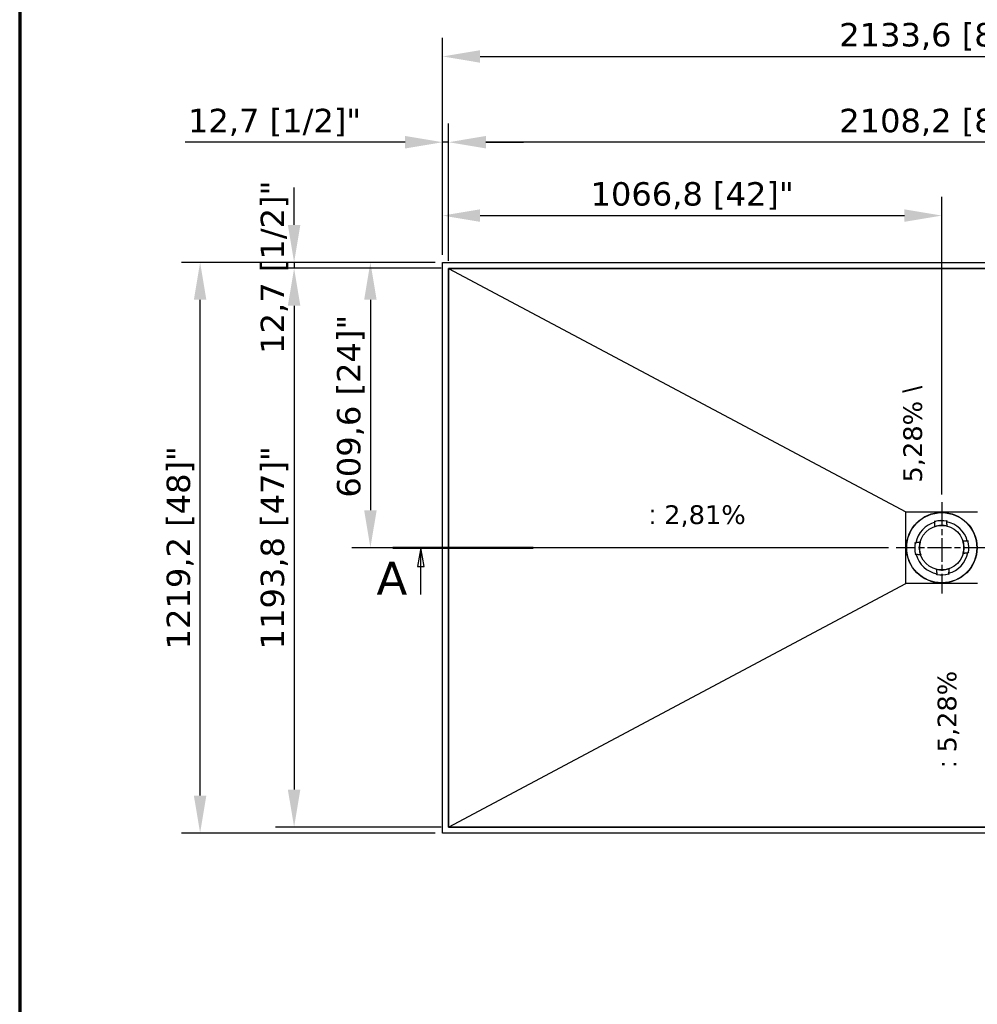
# Model space of a CAD drawing. Header units: millimetres. Extents: x -21336 to 21336, y -500 to 5820.
# Tile 18 of 26: x 400 to 2447, y 2660 to 4764. Entities that reach past the tile are written whole.
import ezdxf

# ---------------------------------------------------------------- set-up
doc = ezdxf.new("R2010")
doc.units = ezdxf.units.MM
doc.header["$LTSCALE"] = 20
doc.linetypes.add('CHAIN', pattern=[0.3543, 0.2362, -0.0295, 0.0591, -0.0295])
for name, color, linetype, lineweight in [('_Sichtbarkanten', 7, 'Continuous', 25), ('Bemaßung (ISO)', 7, 'Continuous', 25), ('Mittelpunktmarkierung (ISO)', 7, 'Continuous', 25), ('Rahmen (ISO)', 7, 'Continuous', 70), ('Schnittlinie (ISO)', 7, 'CHAIN', 25), ('Symbol (ISO)', 7, 'Continuous', 25)]:
    doc.layers.add(name, color=color, linetype=linetype, lineweight=lineweight)
doc.styles.add('Bezeichnungstext (DIN)', font='verdana.ttf')
doc.styles.add('Notiztext (ISO)', font='verdana.ttf')
doc.styles.add('Pfeiltext', font='verdana.ttf')
doc.dimstyles.new('wedi USA', dxfattribs={"dimscale": 20, "dimtxt": 2.5, "dimasz": 4, "dimexe": 2, "dimexo": 0.8, "dimgap": 0.3, "dimtad": 1, "dimdec": 1, "dimrnd": 1e-08, "dimtxsty": 'Notiztext (ISO)', "dimcen": 0.09, "dimclrd": 7, "dimclre": 7, "dimclrt": 256, "dimadec": 0, "dimazin": 2, "dimtfac": 0.6, "dimtmove": 0, "dimatfit": 3, "dimfxl": 1, "dimtolj": 1, "dimlwd": -1, "dimlwe": -1, "dimarcsym": 0})

# ---------------------------------------------------------------- blocks, each defined once
blk = doc.blocks.new('2DTransSchnitt0')
at = {"layer": 'Schnittlinie (ISO)', "linetype": 'Continuous', "lineweight": 50}
blk.add_line((59.86, 181.77), (74.86, 181.77), dxfattribs=at)
at = {"layer": 'Schnittlinie (ISO)', "linetype": 'Continuous'}
for p, q in [((62.86, 181.77), (62.51, 179.77)), ((62.86, 179.77), (62.86, 181.77)), ((63.21, 179.77), (62.86, 181.77)), ((62.51, 179.77), (63.21, 179.77)), ((62.86, 176.77), (62.86, 179.77))]:
    blk.add_line(p, q, dxfattribs=at)
at = {"layer": 'Schnittlinie (ISO)', "linetype": 'Continuous', "flags": 128}
blk.add_lwpolyline([(63.21, 179.77), (62.86, 181.77), (62.51, 179.77), (63.21, 179.77)], dxfattribs=at)
at = {"layer": 'Schnittlinie (ISO)'}
blk.add_solid([(63.21, 179.77), (62.86, 181.77), (62.51, 179.77), (63.21, 179.77)], dxfattribs=at)
at = {"layer": 'Schnittlinie (ISO)', "insert": (58.13, 176.77), "char_height": 3.5, "attachment_point": 7, "style": 'Bezeichnungstext (DIN)'}
blk.add_mtext('A', dxfattribs=at)
blk = doc.blocks.new('*D59')
at = {"layer": 'Bemaßung (ISO)', "color": 7, "transparency": 16777216}
for p, q in [((1316.5, 4248.4), (1316.5, 4541.8)), ((3424.7, 4248.4), (3424.7, 4541.8)), ((3344.7, 4501.8), (1396.5, 4501.8))]:
    blk.add_line(p, q, dxfattribs=at)
for points in [[(1396.5, 4515.2), (1396.5, 4488.5), (1316.5, 4501.8)], [(3344.7, 4515.2), (3344.7, 4488.5), (3424.7, 4501.8)]]:
    blk.add_solid(points, dxfattribs=at)
at = {"layer": 'Defpoints', "color": 0, "transparency": 16777216}
for p in [(1316.5, 4501.8), (1316.5, 4232.4), (3424.7, 4232.4)]:
    blk.add_point(p, dxfattribs=at)
at = {"layer": 'Bemaßung (ISO)', "transparency": 16777216, "insert": (2151.5, 4573.2), "char_height": 50, "attachment_point": 1, "style": 'Notiztext (ISO)'}
blk.add_mtext('\\A1;2108,2 [83]"', dxfattribs=at)
blk = doc.blocks.new('*D60')
at = {"layer": 'Bemaßung (ISO)', "color": 7, "transparency": 16777216}
for p, q in [((1303.8, 4261.1), (1303.8, 4541.8)), ((1316.5, 4248.3), (1316.5, 4541.8)), ((1223.8, 4501.8), (753.7, 4501.8)), ((1316.5, 4501.8), (1303.8, 4501.8)), ((1396.5, 4501.8), (1476.5, 4501.8))]:
    blk.add_line(p, q, dxfattribs=at)
for points in [[(1223.8, 4515.2), (1223.8, 4488.5), (1303.8, 4501.8)], [(1396.5, 4515.2), (1396.5, 4488.5), (1316.5, 4501.8)]]:
    blk.add_solid(points, dxfattribs=at)
at = {"layer": 'Defpoints', "color": 0, "transparency": 16777216}
for p in [(1316.5, 4501.8), (1303.8, 4245.1), (1316.5, 4232.3)]:
    blk.add_point(p, dxfattribs=at)
at = {"layer": 'Bemaßung (ISO)', "transparency": 16777216, "insert": (759.7, 4573.2), "char_height": 50, "attachment_point": 1, "style": 'Notiztext (ISO)'}
blk.add_mtext('\\A1;12,7 [1/2]"', dxfattribs=at)
blk = doc.blocks.new('*D61')
at = {"layer": 'Bemaßung (ISO)', "color": 7, "transparency": 16777216}
for p, q in [((1303.8, 4261.1), (1303.8, 4725.1)), ((3437.4, 4261.1), (3437.4, 4725.1)), ((1383.8, 4685.1), (3357.4, 4685.1))]:
    blk.add_line(p, q, dxfattribs=at)
for points in [[(1383.8, 4698.4), (1383.8, 4671.7), (1303.8, 4685.1)], [(3357.4, 4698.4), (3357.4, 4671.7), (3437.4, 4685.1)]]:
    blk.add_solid(points, dxfattribs=at)
at = {"layer": 'Defpoints', "color": 0, "transparency": 16777216}
for p in [(3437.4, 4685.1), (1303.8, 4245.1), (3437.4, 4245.1)]:
    blk.add_point(p, dxfattribs=at)
at = {"layer": 'Bemaßung (ISO)', "transparency": 16777216, "insert": (2151.5, 4756.5), "char_height": 50, "attachment_point": 1, "style": 'Notiztext (ISO)'}
blk.add_mtext('\\A1;2133,6 [84]"', dxfattribs=at)
blk = doc.blocks.new('*D62')
at = {"layer": 'Bemaßung (ISO)', "color": 7, "transparency": 16777216}
for p, q in [((1300.5, 4232.4), (946.5, 4232.4)), ((986.5, 4152.4), (986.5, 3118.6)), ((1300.5, 3038.6), (946.5, 3038.6))]:
    blk.add_line(p, q, dxfattribs=at)
for points in [[(973.1, 4152.4), (999.8, 4152.4), (986.5, 4232.4)], [(973.1, 3118.6), (999.8, 3118.6), (986.5, 3038.6)]]:
    blk.add_solid(points, dxfattribs=at)
at = {"layer": 'Defpoints', "color": 0, "transparency": 16777216}
for p in [(1316.5, 4232.4), (986.5, 3038.6), (1316.5, 3038.6)]:
    blk.add_point(p, dxfattribs=at)
at = {"layer": 'Bemaßung (ISO)', "transparency": 16777216, "insert": (915.1, 3418.3), "char_height": 50, "attachment_point": 1, "rotation": 90, "style": 'Notiztext (ISO)'}
blk.add_mtext('\\A1;1193,8 [47]"', dxfattribs=at)
blk = doc.blocks.new('*D63')
at = {"layer": 'Bemaßung (ISO)', "color": 7, "transparency": 16777216}
for p, q in [((986.5, 4325.1), (986.5, 4405.1)), ((1287.8, 4245.1), (946.5, 4245.1)), ((1300.5, 4232.4), (946.5, 4232.4)), ((986.5, 4245.1), (986.5, 4232.4)), ((986.5, 4152.4), (986.5, 4072.4))]:
    blk.add_line(p, q, dxfattribs=at)
for points in [[(973.1, 4325.1), (999.8, 4325.1), (986.5, 4245.1)], [(973.1, 4152.4), (999.8, 4152.4), (986.5, 4232.4)]]:
    blk.add_solid(points, dxfattribs=at)
at = {"layer": 'Defpoints', "color": 0, "transparency": 16777216}
for p in [(986.5, 4232.4), (1303.8, 4245.1), (1316.5, 4232.4)]:
    blk.add_point(p, dxfattribs=at)
at = {"layer": 'Bemaßung (ISO)', "transparency": 16777216, "insert": (915.1, 4049.7), "char_height": 50, "attachment_point": 1, "rotation": 90, "style": 'Notiztext (ISO)'}
blk.add_mtext('\\A1;12,7 [1/2]"', dxfattribs=at)
blk = doc.blocks.new('*D64')
at = {"layer": 'Bemaßung (ISO)', "color": 7, "transparency": 16777216}
for p, q in [((1287.8, 4245.1), (745.6, 4245.1)), ((785.6, 3105.9), (785.6, 4165.1)), ((1287.8, 3025.9), (745.6, 3025.9))]:
    blk.add_line(p, q, dxfattribs=at)
for points in [[(772.2, 4165.1), (798.9, 4165.1), (785.6, 4245.1)], [(772.2, 3105.9), (798.9, 3105.9), (785.6, 3025.9)]]:
    blk.add_solid(points, dxfattribs=at)
at = {"layer": 'Defpoints', "color": 0, "transparency": 16777216}
for p in [(785.6, 4245.1), (1303.8, 4245.1), (1303.8, 3025.9)]:
    blk.add_point(p, dxfattribs=at)
at = {"layer": 'Bemaßung (ISO)', "transparency": 16777216, "insert": (714.1, 3418.3), "char_height": 50, "attachment_point": 1, "rotation": 90, "style": 'Notiztext (ISO)'}
blk.add_mtext('\\A1;1219,2 [48]"', dxfattribs=at)
blk = doc.blocks.new('Ränder Kopie von wedi_Zeichnungsrahmen')
at = {"layer": 'Rahmen (ISO)'}
blk.add_line((20, 291), (20, 6), dxfattribs=at)
blk = doc.blocks.new('*D71')
at = {"layer": 'Bemaßung (ISO)', "color": 7, "transparency": 16777216}
for p, q in [((1303.8, 4261.1), (1303.8, 4385.1)), ((2370.6, 3749), (2370.6, 4385.1)), ((1383.8, 4345.1), (2290.6, 4345.1))]:
    blk.add_line(p, q, dxfattribs=at)
for points in [[(1383.8, 4358.4), (1383.8, 4331.7), (1303.8, 4345.1)], [(2290.6, 4358.4), (2290.6, 4331.7), (2370.6, 4345.1)]]:
    blk.add_solid(points, dxfattribs=at)
at = {"layer": 'Defpoints', "color": 0, "transparency": 16777216}
for p in [(2370.6, 4345.1), (1303.8, 4245.1), (2370.6, 3733)]:
    blk.add_point(p, dxfattribs=at)
at = {"layer": 'Bemaßung (ISO)', "transparency": 16777216, "insert": (1620, 4416.5), "char_height": 50, "attachment_point": 1, "style": 'Notiztext (ISO)'}
blk.add_mtext('\\A1;1066,8 [42]"', dxfattribs=at)
blk = doc.blocks.new('*D72')
at = {"layer": 'Bemaßung (ISO)', "color": 7, "transparency": 16777216}
for p, q in [((1287.8, 4245.1), (1109.5, 4245.1)), ((1149.5, 4165.1), (1149.5, 3715.5)), ((2257.1, 3635.5), (1109.5, 3635.5))]:
    blk.add_line(p, q, dxfattribs=at)
for points in [[(1136.2, 4165.1), (1162.9, 4165.1), (1149.5, 4245.1)], [(1136.2, 3715.5), (1162.9, 3715.5), (1149.5, 3635.5)]]:
    blk.add_solid(points, dxfattribs=at)
at = {"layer": 'Defpoints', "color": 0, "transparency": 16777216}
for p in [(1303.8, 4245.1), (1149.5, 3635.5), (2273.1, 3635.5)]:
    blk.add_point(p, dxfattribs=at)
at = {"layer": 'Bemaßung (ISO)', "transparency": 16777216, "insert": (1078.1, 3742.6), "char_height": 50, "attachment_point": 1, "rotation": 90, "style": 'Notiztext (ISO)'}
blk.add_mtext('\\A1;609,6 [24]"', dxfattribs=at)

msp = doc.modelspace()

# ---------------------------------------------------------------- linework, layer by layer
at = {"layer": '_Sichtbarkanten'}
for p, q in [((1303.77, 4245.08), (3437.37, 4245.08)), ((1303.77, 3025.88), (1303.77, 4245.08)), ((3424.67, 4232.38), (1316.47, 4232.38)), ((1316.47, 4232.38), (1316.47, 3038.58)), ((1316.49, 4232.35), (3424.65, 4232.35)), ((1316.49, 3038.61), (1316.49, 4232.35)), ((1316.49, 4232.35), (2294.09, 3711.95)), ((2294.09, 3711.95), (2447.05, 3711.95)), ((2294.09, 3559.01), (2294.09, 3711.95)), ((2355.7, 3692.42), (2355.64, 3692.64)), ((2355.96, 3691.45), (2355.7, 3692.42)), ((2355.96, 3691.45), (2355.96, 3691.45)), ((2355.96, 3691.43), (2355.98, 3691.37)), ((2380.98, 3692.37), (2380.96, 3692.3)), ((2381.16, 3693.37), (2380.98, 3692.38)), ((2380.98, 3692.38), (2380.98, 3692.38)), ((2381.2, 3693.59), (2381.16, 3693.37)), ((2382.31, 3681.51), (2382.31, 3681.52)), ((2355.44, 3680.51), (2355.44, 3680.52)), ((2312.46, 3646.11), (2312.69, 3646.07)), ((2312.69, 3646.07), (2313.67, 3645.89)), ((2313.67, 3645.89), (2313.67, 3645.89)), ((2313.69, 3645.88), (2313.75, 3645.87)), ((2324.54, 3647.21), (2324.53, 3647.22)), ((2415.6, 3650.61), (2415.61, 3650.61)), ((2426.52, 3650.09), (2426.46, 3650.07)), ((2426.54, 3650.1), (2427.51, 3650.35)), ((2426.54, 3650.1), (2426.54, 3650.1)), ((2427.51, 3650.35), (2427.73, 3650.41)), ((2313.63, 3620.61), (2313.41, 3620.55)), ((2314.6, 3620.86), (2313.63, 3620.61)), ((2314.6, 3620.86), (2314.6, 3620.86)), ((2314.62, 3620.87), (2314.68, 3620.89)), ((2325.54, 3620.35), (2325.53, 3620.35)), ((2416.6, 3623.75), (2416.61, 3623.74)), ((2427.46, 3625.08), (2427.39, 3625.09)), ((2427.47, 3625.07), (2427.47, 3625.07)), ((2428.46, 3624.89), (2427.47, 3625.07)), ((2428.68, 3624.85), (2428.46, 3624.89)), ((2358.84, 3589.45), (2358.84, 3589.44)), ((2359.94, 3577.37), (2359.98, 3577.59)), ((2359.98, 3577.59), (2360.16, 3578.58)), ((2360.16, 3578.58), (2360.16, 3578.58)), ((2360.17, 3578.59), (2360.18, 3578.66)), ((2385.18, 3579.53), (2385.17, 3579.59)), ((2385.19, 3579.51), (2385.19, 3579.51)), ((2385.19, 3579.51), (2385.44, 3578.54)), ((2385.44, 3578.54), (2385.5, 3578.32)), ((2385.7, 3590.45), (2385.7, 3590.44)), ((1316.49, 3038.61), (2294.09, 3559.01)), ((2447.05, 3559.01), (2294.09, 3559.01)), ((1316.47, 3038.58), (3424.67, 3038.58)), ((3424.65, 3038.61), (1316.49, 3038.61)), ((3437.37, 3025.88), (1303.77, 3025.88))]:
    msp.add_line(p, q, dxfattribs=at)
for radius in [75.5, 74.98, 47.5]:
    msp.add_circle((2370.57, 3635.48), radius, dxfattribs=at)
for radius, start, end in [(56.5, 105.03579, 169.23418), (47.51, 75.69979, 108.57018), (57.85, 79.63499, 104.63499), (57.84, 80.11426, 104.15571), (56.5, 15.03579, 79.23418), (57.85, 169.63499, 194.63499), (57.84, 170.11443, 194.15554), (47.51, 165.69979, 198.57018), (47.51, 345.69979, 18.57018), (57.85, 349.63499, 14.63499), (57.84, 350.11443, 14.15554), (56.5, 195.03579, 259.23418), (56.5, 285.03579, 349.23418), (47.51, 255.69979, 288.57018), (57.85, 259.63499, 284.63499), (57.84, 260.11443, 284.15554)]:
    msp.add_arc((2370.57, 3635.48), radius, start, end, dxfattribs=at)
for centre, major_axis, start_param, end_param in [((2355.95, 3690.84), (0.026, 0.524), 4.7614689, 6.2676717), ((2381.03, 3691.78), (0.065, -0.521), 3.1571461, 4.6633099), ((2314.27, 3645.94), (0.521, 0.065), 3.1571669, 4.6633099), ((2425.93, 3650.1), (0.524, -0.026), 4.7614689, 6.2676616), ((2315.21, 3620.86), (0.524, -0.026), 1.6198762, 3.1260566), ((2426.87, 3625.02), (0.521, 0.065), 0.0155746, 1.5217173), ((2360.11, 3579.18), (0.065, -0.521), 0.0155742, 1.5217173), ((2385.19, 3580.12), (0.026, 0.524), 1.6198762, 3.1260689)]:
    msp.add_ellipse(centre, major_axis=major_axis, ratio=0.0050031, start_param=start_param, end_param=end_param, dxfattribs=at)
for points in [[(2355.44, 3680.52), (2355.49, 3681.49), (2355.59, 3683.56), (2355.76, 3686.99), (2355.89, 3689.53), (2355.95, 3690.87)], [(2415.61, 3650.61), (2416.59, 3650.56), (2418.65, 3650.46), (2422.08, 3650.29), (2424.63, 3650.16), (2425.96, 3650.1)], [(2325.53, 3620.35), (2324.56, 3620.4), (2322.49, 3620.5), (2319.06, 3620.67), (2316.52, 3620.8), (2315.18, 3620.86)], [(2385.7, 3590.44), (2385.65, 3589.47), (2385.55, 3587.4), (2385.38, 3583.97), (2385.25, 3581.43), (2385.19, 3580.09)]]:
    msp.add_open_spline(points, degree=3, dxfattribs=at)
for points, knots in [([(2355.96, 3691.43), (2355.96, 3691.43), (2355.96, 3691.44), (2355.98, 3691.44), (2355.98, 3691.44), (2356.02, 3691.45), (2356.05, 3691.46), (2356.14, 3691.49), (2356.19, 3691.5), (2356.27, 3691.52), (2356.3, 3691.53), (2356.36, 3691.55), (2356.4, 3691.55), (2356.43, 3691.56)], [-0.076634, -0.076634, -0.076634, -0.076634, -0.06673879, -0.06673879, -0.056338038, -0.056338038, -0.038045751, -0.038045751, -0.019786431, -0.019786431, -0.009644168, -0.009644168, -0.000001, -0.000001, -0.000001, -0.000001]), ([(2355.98, 3691.37), (2355.98, 3691.37), (2355.98, 3691.37), (2355.98, 3691.37), (2355.98, 3691.37), (2355.98, 3691.37)], [-0.0024546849, -0.0024546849, -0.0024546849, -0.0024546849, -0.0012389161, -0.0012389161, 0, 0, 0, 0]), ([(2355.98, 3691.37), (2355.98, 3691.37), (2355.98, 3691.37), (2356, 3691.36), (2356, 3691.35), (2356.04, 3691.33), (2356.07, 3691.31), (2356.16, 3691.25), (2356.21, 3691.21), (2356.33, 3691.11), (2356.41, 3691.06), (2356.48, 3691.01), (2356.48, 3691.01), (2356.48, 3691)], [0.000013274, 0.000013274, 0.000013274, 0.000013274, 0.008341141, 0.008341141, 0.017229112, 0.017229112, 0.036430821, 0.036430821, 0.059208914, 0.059208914, 0.085826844, 0.085826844, 0.086205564, 0.086205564, 0.086205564, 0.086205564]), ([(2380.49, 3691.9), (2380.49, 3691.9), (2380.49, 3691.9), (2380.56, 3691.96), (2380.63, 3692.02), (2380.74, 3692.12), (2380.79, 3692.16), (2380.87, 3692.23), (2380.91, 3692.26), (2380.94, 3692.28), (2380.95, 3692.29), (2380.96, 3692.3), (2380.96, 3692.3), (2380.96, 3692.3)], [-0.000381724, -0.000381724, -0.000381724, -0.000381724, 0, 0, 0.026828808, 0.026828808, 0.049787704, 0.049787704, 0.069141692, 0.069141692, 0.078100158, 0.078100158, 0.086492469, 0.086492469, 0.086492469, 0.086492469]), ([(2380.5, 3692.46), (2380.53, 3692.45), (2380.56, 3692.45), (2380.63, 3692.44), (2380.66, 3692.43), (2380.75, 3692.42), (2380.8, 3692.41), (2380.88, 3692.39), (2380.91, 3692.38), (2380.95, 3692.37), (2380.96, 3692.37), (2380.97, 3692.37), (2380.98, 3692.37), (2380.98, 3692.37)], [-0.076650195, -0.076650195, -0.076650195, -0.076650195, -0.066953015, -0.066953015, -0.056752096, -0.056752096, -0.038484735, -0.038484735, -0.020190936, -0.020190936, -0.009844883, -0.009844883, 0, 0, 0, 0]), ([(2380.96, 3692.3), (2380.96, 3692.3), (2380.96, 3692.3), (2380.96, 3692.3), (2380.96, 3692.3), (2380.96, 3692.3)], [-0.0025081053, -0.0025081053, -0.0025081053, -0.0025081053, -0.001265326, -0.001265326, -0.0000514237, -0.0000514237, -0.0000514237, -0.0000514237]), ([(2313.59, 3645.41), (2313.6, 3645.44), (2313.6, 3645.47), (2313.61, 3645.54), (2313.62, 3645.57), (2313.64, 3645.66), (2313.65, 3645.71), (2313.66, 3645.79), (2313.67, 3645.82), (2313.68, 3645.86), (2313.68, 3645.87), (2313.68, 3645.88), (2313.68, 3645.88), (2313.69, 3645.88)], [-0.075999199, -0.075999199, -0.075999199, -0.075999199, -0.066131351, -0.066131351, -0.055795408, -0.055795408, -0.037782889, -0.037782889, -0.01981545, -0.01981545, -0.009674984, -0.009674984, 0, 0, 0, 0]), ([(2313.75, 3645.87), (2313.75, 3645.87), (2313.75, 3645.87), (2313.75, 3645.87), (2313.75, 3645.87), (2313.75, 3645.87)], [-0.002286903, -0.002286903, -0.002286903, -0.002286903, -0.0011529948, -0.0011529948, -0.0000457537, -0.0000457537, -0.0000457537, -0.0000457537]), ([(2314.16, 3645.43), (2314.16, 3645.43), (2314.15, 3645.43), (2314.09, 3645.49), (2314.04, 3645.55), (2313.94, 3645.66), (2313.89, 3645.71), (2313.82, 3645.79), (2313.8, 3645.82), (2313.77, 3645.85), (2313.76, 3645.86), (2313.75, 3645.87), (2313.75, 3645.87), (2313.75, 3645.87)], [-0.000376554, -0.000376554, -0.000376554, -0.000376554, 0, 0, 0.025707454, 0.025707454, 0.048259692, 0.048259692, 0.067659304, 0.067659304, 0.076655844, 0.076655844, 0.085096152, 0.085096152, 0.085096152, 0.085096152]), ([(2426.46, 3650.07), (2426.46, 3650.07), (2426.46, 3650.07), (2426.45, 3650.06), (2426.44, 3650.05), (2426.42, 3650.02), (2426.4, 3649.98), (2426.33, 3649.9), (2426.29, 3649.85), (2426.2, 3649.73), (2426.15, 3649.67), (2426.09, 3649.6), (2426.09, 3649.6), (2426.09, 3649.6)], [0.000009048, 0.000009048, 0.000009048, 0.000009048, 0.008391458, 0.008391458, 0.017324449, 0.017324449, 0.036587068, 0.036587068, 0.05897971, 0.05897971, 0.08450589, 0.08450589, 0.08487978, 0.08487978, 0.08487978, 0.08487978]), ([(2426.46, 3650.07), (2426.46, 3650.07), (2426.46, 3650.07), (2426.46, 3650.07), (2426.46, 3650.07), (2426.46, 3650.07)], [-0.0022386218, -0.0022386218, -0.0022386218, -0.0022386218, -0.0011303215, -0.0011303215, 0, 0, 0, 0]), ([(2426.52, 3650.09), (2426.53, 3650.09), (2426.53, 3650.09), (2426.53, 3650.08), (2426.53, 3650.07), (2426.54, 3650.03), (2426.55, 3650), (2426.58, 3649.92), (2426.59, 3649.87), (2426.61, 3649.79), (2426.62, 3649.75), (2426.64, 3649.69), (2426.65, 3649.66), (2426.65, 3649.62)], [-0.076023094, -0.076023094, -0.076023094, -0.076023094, -0.066379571, -0.066379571, -0.056273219, -0.056273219, -0.038303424, -0.038303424, -0.020284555, -0.020284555, -0.009907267, -0.009907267, -0.000001, -0.000001, -0.000001, -0.000001]), ([(2314.62, 3620.87), (2314.62, 3620.87), (2314.62, 3620.87), (2314.61, 3620.88), (2314.61, 3620.89), (2314.6, 3620.93), (2314.59, 3620.96), (2314.57, 3621.04), (2314.55, 3621.09), (2314.53, 3621.18), (2314.52, 3621.21), (2314.51, 3621.27), (2314.5, 3621.3), (2314.49, 3621.34)], [-0.076023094, -0.076023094, -0.076023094, -0.076023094, -0.066379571, -0.066379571, -0.056273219, -0.056273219, -0.038303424, -0.038303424, -0.020284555, -0.020284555, -0.009907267, -0.009907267, -0.000001, -0.000001, -0.000001, -0.000001]), ([(2314.68, 3620.89), (2314.68, 3620.89), (2314.69, 3620.89), (2314.69, 3620.9), (2314.7, 3620.91), (2314.72, 3620.95), (2314.75, 3620.98), (2314.81, 3621.06), (2314.85, 3621.11), (2314.94, 3621.23), (2315, 3621.29), (2315.05, 3621.36), (2315.05, 3621.36), (2315.05, 3621.36)], [0.000009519, 0.000009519, 0.000009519, 0.000009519, 0.008391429, 0.008391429, 0.017324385, 0.017324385, 0.036586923, 0.036586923, 0.058979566, 0.058979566, 0.084505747, 0.084505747, 0.084879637, 0.084879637, 0.084879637, 0.084879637]), ([(2314.68, 3620.89), (2314.68, 3620.89), (2314.68, 3620.89), (2314.68, 3620.89), (2314.68, 3620.89), (2314.68, 3620.89)], [-0.0022392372, -0.0022392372, -0.0022392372, -0.0022392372, -0.0011303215, -0.0011303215, 0, 0, 0, 0]), ([(2426.99, 3625.53), (2426.99, 3625.53), (2426.99, 3625.53), (2427.05, 3625.47), (2427.11, 3625.41), (2427.21, 3625.3), (2427.25, 3625.25), (2427.32, 3625.17), (2427.35, 3625.14), (2427.37, 3625.11), (2427.38, 3625.1), (2427.39, 3625.09), (2427.39, 3625.09), (2427.39, 3625.09)], [-0.000376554, -0.000376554, -0.000376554, -0.000376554, 0, 0, 0.025707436, 0.025707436, 0.048259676, 0.048259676, 0.067659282, 0.067659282, 0.076655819, 0.076655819, 0.085096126, 0.085096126, 0.085096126, 0.085096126]), ([(2427.39, 3625.09), (2427.39, 3625.09), (2427.39, 3625.09), (2427.39, 3625.09), (2427.39, 3625.09), (2427.39, 3625.09)], [-0.0022869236, -0.0022869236, -0.0022869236, -0.0022869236, -0.0011529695, -0.0011529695, -0.0000457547, -0.0000457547, -0.0000457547, -0.0000457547]), ([(2427.55, 3625.55), (2427.55, 3625.52), (2427.54, 3625.49), (2427.53, 3625.42), (2427.52, 3625.39), (2427.51, 3625.3), (2427.5, 3625.25), (2427.48, 3625.17), (2427.47, 3625.14), (2427.46, 3625.1), (2427.46, 3625.09), (2427.46, 3625.08), (2427.46, 3625.08), (2427.46, 3625.08)], [-0.075999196, -0.075999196, -0.075999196, -0.075999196, -0.066127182, -0.066127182, -0.055786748, -0.055786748, -0.037774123, -0.037774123, -0.019807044, -0.019807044, -0.009670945, -0.009670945, 0, 0, 0, 0]), ([(2360.64, 3578.5), (2360.61, 3578.51), (2360.58, 3578.51), (2360.51, 3578.52), (2360.48, 3578.53), (2360.39, 3578.55), (2360.34, 3578.56), (2360.26, 3578.57), (2360.23, 3578.58), (2360.19, 3578.59), (2360.18, 3578.59), (2360.17, 3578.59), (2360.17, 3578.59), (2360.17, 3578.59)], [-0.07599917, -0.07599917, -0.07599917, -0.07599917, -0.066095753, -0.066095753, -0.055721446, -0.055721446, -0.037708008, -0.037708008, -0.019743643, -0.019743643, -0.009640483, -0.009640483, 0, 0, 0, 0]), ([(2360.63, 3579.07), (2360.62, 3579.06), (2360.62, 3579.06), (2360.56, 3579), (2360.5, 3578.95), (2360.39, 3578.84), (2360.34, 3578.8), (2360.26, 3578.73), (2360.23, 3578.7), (2360.2, 3578.68), (2360.2, 3578.67), (2360.18, 3578.66), (2360.18, 3578.66), (2360.18, 3578.66)], [-0.000376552, -0.000376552, -0.000376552, -0.000376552, 0, 0, 0.025707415, 0.025707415, 0.048259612, 0.048259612, 0.06765919, 0.06765919, 0.076655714, 0.076655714, 0.085096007, 0.085096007, 0.085096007, 0.085096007]), ([(2360.18, 3578.66), (2360.18, 3578.66), (2360.18, 3578.66), (2360.18, 3578.66), (2360.18, 3578.66), (2360.18, 3578.66)], [-0.0022869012, -0.0022869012, -0.0022869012, -0.0022869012, -0.0011530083, -0.0011530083, -0.0000457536, -0.0000457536, -0.0000457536, -0.0000457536]), ([(2385.17, 3579.59), (2385.16, 3579.59), (2385.16, 3579.59), (2385.15, 3579.6), (2385.14, 3579.61), (2385.11, 3579.63), (2385.07, 3579.66), (2384.99, 3579.72), (2384.94, 3579.76), (2384.83, 3579.85), (2384.76, 3579.91), (2384.69, 3579.96), (2384.69, 3579.96), (2384.69, 3579.96)], [0.000009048, 0.000009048, 0.000009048, 0.000009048, 0.008391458, 0.008391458, 0.017324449, 0.017324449, 0.036587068, 0.036587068, 0.05897971, 0.05897971, 0.084505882, 0.084505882, 0.084879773, 0.084879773, 0.084879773, 0.084879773]), ([(2385.18, 3579.53), (2385.18, 3579.53), (2385.18, 3579.52), (2385.17, 3579.52), (2385.16, 3579.52), (2385.12, 3579.51), (2385.09, 3579.5), (2385.01, 3579.47), (2384.96, 3579.46), (2384.88, 3579.44), (2384.84, 3579.43), (2384.78, 3579.41), (2384.75, 3579.41), (2384.72, 3579.4)], [-0.076023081, -0.076023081, -0.076023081, -0.076023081, -0.066351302, -0.066351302, -0.056214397, -0.056214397, -0.038242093, -0.038242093, -0.020223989, -0.020223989, -0.009878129, -0.009878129, -0.000001, -0.000001, -0.000001, -0.000001]), ([(2385.17, 3579.59), (2385.17, 3579.59), (2385.17, 3579.59), (2385.17, 3579.59), (2385.17, 3579.59), (2385.17, 3579.59)], [-0.0022386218, -0.0022386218, -0.0022386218, -0.0022386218, -0.0011303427, -0.0011303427, 0, 0, 0, 0])]:
    msp.add_open_spline(points, degree=3, knots=knots, dxfattribs=at)
for points in [[(2382.31, 3681.52), (2381.72, 3686.18), (2381.02, 3691.8)], [(2324.53, 3647.22), (2319.87, 3646.63), (2314.25, 3645.93)], [(2416.61, 3623.74), (2421.27, 3624.33), (2426.89, 3625.03)], [(2358.84, 3589.44), (2359.42, 3584.78), (2360.12, 3579.16)]]:
    msp.add_rational_spline(points, [1.21561557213, 1.13881668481, 1.05643602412], degree=2, dxfattribs=at)
at = {"layer": 'Mittelpunktmarkierung (ISO)', "linetype": 'CHAIN', "ltscale": 10.834191}
for p, q in [((2370.57, 3732.98), (2370.57, 3537.98)), ((2468.07, 3635.48), (2273.07, 3635.48))]:
    msp.add_line(p, q, dxfattribs=at)

# ---------------------------------------------------------------- block references
at = {"xscale": 20, "yscale": 20, "zscale": 20}
msp.add_blockref('Ränder Kopie von wedi_Zeichnungsrahmen', (0, 0), dxfattribs=at)
at = {"layer": 'Schnittlinie (ISO)', "xscale": 20, "yscale": 20, "zscale": 20}
msp.add_blockref('2DTransSchnitt0', (0, 0), dxfattribs=at)

# ---------------------------------------------------------------- texts
at = {"layer": 'Symbol (ISO)', "char_height": 40, "attachment_point": 1, "rotation": 90, "style": 'Pfeiltext'}
for s, insert, width in [('\\fVerdana|b0|i0;\\H40.0000;5,28% \\fAIGDT|b0|i0;\\H40.0000;\\\\', (2288.38, 3774.73), 346.6643), ('\\fAIGDT|b0|i0;\\H40.0000;:\\fVerdana|b0|i0;\\H40.0000; 5,28%', (2361.75, 3165.76), 280.1408)]:
    msp.add_mtext(s, dxfattribs=dict(at, insert=insert, width=width))
at = {"layer": 'Symbol (ISO)', "insert": (1745.04, 3726.14), "char_height": 40, "width": 349.6894, "attachment_point": 1, "style": 'Pfeiltext'}
msp.add_mtext('\\fAIGDT|b0|i0;\\H40.0000;:\\fVerdana|b0|i0;\\H40.0000; 2,81%', dxfattribs=at)

# ---------------------------------------------------------------- dimensions: what is measured, and where the dimension line sits
at = {"layer": 'Bemaßung (ISO)', "color": 7}
for base, p1, p2, angle, override, picture, middle in [((3437.37, 4685.08), (1303.77, 4245.08), (3437.37, 4245.08), 180, {"dimgap": 0.3, "dimdec": 1, "dimtol": 0, "dimlim": 0, "dimtp": 0, "dimtm": 0, "dimtdec": 2, "dimtofl": 0, "dimatfit": 1}, '*D61', (2370.57, 4685.08)), ((1316.47, 4501.82), (3424.67, 4232.38), (1316.47, 4232.38), 180, {"dimgap": 0.3, "dimdec": 1, "dimtol": 0, "dimlim": 0, "dimtp": 0, "dimtm": 0, "dimtdec": 2, "dimtofl": 0, "dimatfit": 1}, '*D59', (2370.57, 4501.82)), ((986.47, 4232.38), (1303.77, 4245.08), (1316.47, 4232.38), 270, {"dimgap": 0.3, "dimdec": 1, "dimtol": 0, "dimlim": 0, "dimtp": 0, "dimtm": 0, "dimtdec": 2, "dimtofl": 1, "dimatfit": 1}, '*D63', (986.47, 4238.73)), ((785.55, 4245.08), (1303.77, 3025.88), (1303.77, 4245.08), 90, {"dimgap": 0.3, "dimdec": 1, "dimtol": 0, "dimlim": 0, "dimtp": 0, "dimtm": 0, "dimtdec": 2, "dimtofl": 0, "dimatfit": 1}, '*D64', (785.55, 3635.48)), ((986.47, 3038.58), (1316.47, 4232.38), (1316.47, 3038.58), 90, {"dimgap": 0.3, "dimdec": 1, "dimtol": 0, "dimlim": 0, "dimtp": 0, "dimtm": 0, "dimtdec": 2, "dimtofl": 0, "dimatfit": 1}, '*D62', (986.47, 3635.48)), ((1149.52, 3635.48), (1303.77, 4245.08), (2273.07, 3635.48), 270, {"dimgap": 0.3, "dimdec": 1, "dimtol": 0, "dimlim": 0, "dimtp": 0, "dimtm": 0, "dimtdec": 2, "dimtofl": 0, "dimatfit": 1}, '*D72', (1149.52, 3940.28))]:
    dim = msp.add_linear_dim(base=base, p1=p1, p2=p2, angle=angle, text='<>"', dimstyle='wedi USA', override=override, dxfattribs=at)
    dim.commit()
    dim.dimension.update_dxf_attribs({"geometry": picture, "text_midpoint": middle, "dimtype": 160})
for base, p2, override, picture, middle in [((1316.49, 4501.82), (1316.49, 4232.35), {"dimgap": 0.3, "dimdec": 1, "dimtol": 0, "dimlim": 0, "dimtp": 0, "dimtm": 0, "dimtdec": 2, "dimtofl": 1, "dimatfit": 1}, '*D60', (948.74, 4501.82)), ((2370.57, 4345.08), (2370.57, 3732.98), {"dimgap": 0.3, "dimdec": 1, "dimtol": 0, "dimlim": 0, "dimtp": 0, "dimtm": 0, "dimtdec": 2, "dimtofl": 0, "dimatfit": 1}, '*D71', (1837.17, 4345.08))]:
    dim = msp.add_linear_dim(base=base, p1=(1303.77, 4245.08), p2=p2, text='<>"', dimstyle='wedi USA', override=override, dxfattribs=at)
    dim.commit()
    dim.dimension.update_dxf_attribs({"geometry": picture, "text_midpoint": middle, "dimtype": 160})

doc.saveas('drawing.dxf')
